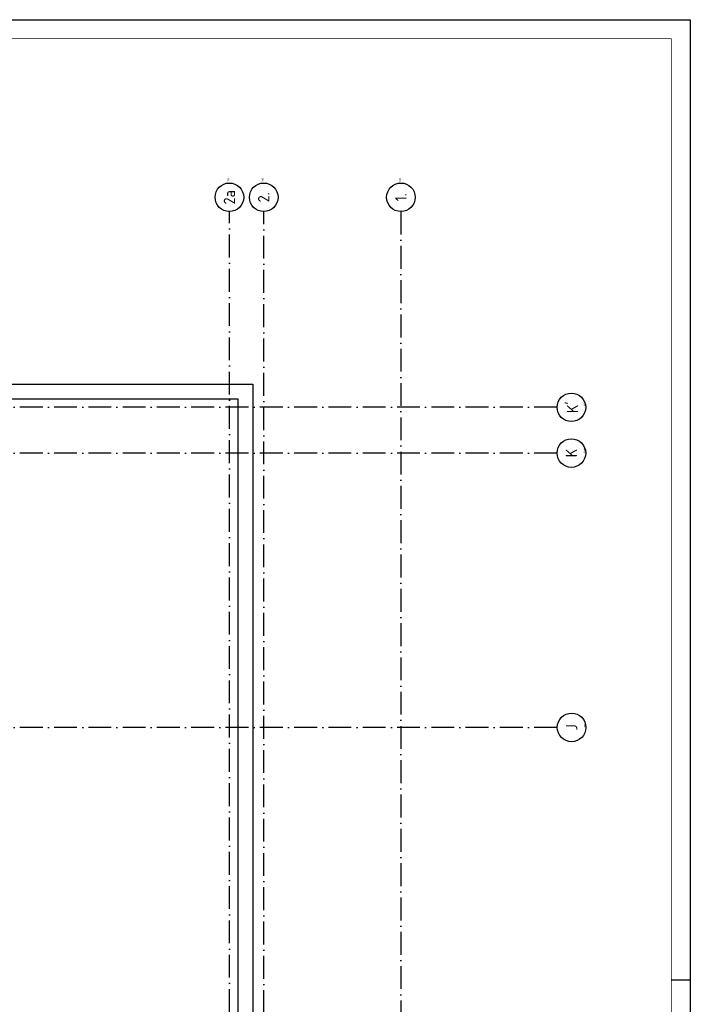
# Model space of a CAD drawing. Header units: millimetres. Extents: x 92017 to 243086, y 190 to 84290.
# Tile 19 of 19: x 225485 to 243086, y 58448 to 84290. Entities that reach past the tile are written whole.
import ezdxf
from ezdxf.enums import TextEntityAlignment as Align

# ---------------------------------------------------------------- set-up
doc = ezdxf.new("R2010")
doc.units = ezdxf.units.MM
doc.header["$LTSCALE"] = 100
doc.linetypes.add('DASHDOT', pattern=[9, 6, -1.5, 0, -1.5])
doc.layers.get('0').update_dxf_attribs({"linetype": 'CONTINUOUS'})
for name, color, linetype in [('AB$1A---_ATTRIB035', 3, 'CONTINUOUS'), ('AL$1A---_ALGEMEEN', 8, 'CONTINUOUS'), ('AT$1A---_TEKST018', 1, 'CONTINUOUS'), ('LIJN025', 10, 'CONTINUOUS'), ('LIJN050', 90, 'CONTINUOUS'), ('TEKST25', 10, 'CONTINUOUS'), ('TEKST35', 50, 'CONTINUOUS'), ('TEKST50', 90, 'CONTINUOUS')]:
    doc.layers.add(name, color=color, linetype=linetype)
doc.styles.add('ISO', font='ISO.SHX')
doc.styles.add('ROMAND', font='romand')
doc.styles.get("Standard").update_dxf_attribs({"font": 'iso.shx'})

# ---------------------------------------------------------------- blocks, each defined once
blk = doc.blocks.new('A0-GE')
at = {"layer": 'LIJN025'}
blk.add_line((1495, 589), (1500, 589), dxfattribs=at)
blk.add_lwpolyline([(1500, 841), (1500, 0), (311, 0), (311, 841)], close=True, dxfattribs=at)
at = {"layer": 'LIJN050', "const_width": 0.2}
blk.add_lwpolyline([(1495, 836), (336, 836), (336, 5), (1495, 5)], close=True, dxfattribs=at)
at = {"layer": 'TEKST25', "style": 'ROMAND', "width": 2.899115}
blk.add_attdef('STATUS', text='', height=2.5, dxfattribs=at).set_placement((1454, 71.5), (1493, 71.5), align=Align.FIT)
at = {"layer": 'TEKST25', "style": 'ISO'}
for tag, p in [('E', (1455.25, 66)), ('NAAM-E', (1466.75, 66)), ('DATUM-E', (1485, 66)), ('D', (1455.25, 61)), ('NAAM-D', (1466.75, 61)), ('DATUM-D', (1485, 61)), ('C', (1455.25, 56)), ('NAAM-C', (1466.75, 56)), ('DATUM-C', (1485, 56)), ('B', (1455.25, 51)), ('NAAM-B', (1466.75, 51)), ('DATUM-B', (1485, 51)), ('A', (1455.25, 46)), ('NAAM-A', (1466.75, 46)), ('DATUM-A', (1485, 46))]:
    blk.add_attdef(tag, text='', height=2.5, dxfattribs=at).set_placement(p, align=Align.CENTER)
for tag, p in [('SCHAAL', (1368, 36.25)), ('GETEKEND', (1398.25, 36.25)), ('GECONTOL.', (1433, 36.25)), ('DATUM', (1332.75, 36.25)), ('FORMAAT', (1463.25, 28.25))]:
    blk.add_attdef(tag, p, '', height=2.5, dxfattribs=at)
at = {"layer": 'TEKST35', "style": 'ISO'}
for tag, p in [('PROJECT', (1334.5, 72.5)), ('PLAATS', (1334.5, 63.5)), ('INSTALLATIE-REGEL1', (1334.5, 52.5)), ('INSTALLATIE-REGEL2', (1334.5, 43.5))]:
    blk.add_attdef(tag, p, '', height=4, dxfattribs=at)
blk.add_attdef('PROJ.NR.', text='', height=4, dxfattribs=at).set_placement((1481, 23), align=Align.CENTER)
at = {"layer": 'TEKST50', "style": 'ISO'}
blk.add_attdef('FILE-NAAM', text='', height=5, dxfattribs=at).set_placement((1473.5, 7.5), align=Align.CENTER)
blk = doc.blocks.new('1011')
at = {"layer": 'AL$1A---_ALGEMEEN', "color": 0, "linetype": 'Continuous'}
blk.add_circle((-750, 0), 750, dxfattribs=at)
blk.add_attdef('STR-NAAM', text='', height=600, rotation=360, dxfattribs=at).set_placement((-750, 0), align=Align.MIDDLE)
at = {"layer": 'AT$1A---_TEKST018', "linetype": 'Continuous'}
blk.add_text('1011', height=100, dxfattribs=at).set_placement((0, 0))
blk = doc.blocks.new('1010')
at = {"layer": 'AL$1A---_ALGEMEEN', "color": 0, "linetype": 'Continuous'}
blk.add_circle((0, 750), 750, dxfattribs=at)
blk.add_attdef('STR-NAAM', text='', height=600, rotation=360, dxfattribs=at).set_placement((0, 750), align=Align.MIDDLE)
at = {"layer": 'AT$1A---_TEKST018', "linetype": 'Continuous'}
blk.add_text('1010', height=100, dxfattribs=at).set_placement((0, 0))

msp = doc.modelspace()

# ---------------------------------------------------------------- linework, layer by layer
at = {"layer": 'AL$1A---_ALGEMEEN', "color": 1, "linetype": 'DASHDOT'}
msp.add_line((235490, 79253), (235490, 35716), dxfattribs=at)
for points in [[(230990, 37547), (230990, 79253)], [(231890, 35716), (231890, 79253)], [(239590, 74116), (194780, 74116)], [(239590, 72916), (194780, 72916)], [(239590, 65716), (194690, 65716)]]:
    msp.add_lwpolyline(points, dxfattribs=at)
at = {"layer": 'AL$1A---_ALGEMEEN', "linetype": 'Continuous'}
for points in [[(197980, 57066), (197980, 74726), (231600, 74726), (231600, 57066)], [(198370, 57066), (198370, 74336), (231210, 74336), (231210, 57066)]]:
    msp.add_lwpolyline(points, dxfattribs=at)

# ---------------------------------------------------------------- block references
at = {"xscale": 100, "yscale": 100, "zscale": 100}
msp.add_blockref('A0-GE', (93086, 190), dxfattribs=at)
at = {"layer": 'AL$1A---_ALGEMEEN', "color": 1, "linetype": 'DASHDOT'}
ref = msp.add_blockref('1011', (230990, 80003), dxfattribs=dict(at, xscale=0.5, yscale=0.5, zscale=0.5, rotation=90))
ref.add_attrib('STR-NAAM', '2a', dxfattribs={"layer": 'AB$1A---_ATTRIB035', "linetype": 'Continuous', "height": 300, "rotation": 90}).set_placement((230990, 79628), align=Align.MIDDLE)
ref = msp.add_blockref('1011', (231890, 80003), dxfattribs=dict(at, xscale=0.5, yscale=0.5, zscale=0.5, rotation=90))
ref.add_attrib('STR-NAAM', '2.', dxfattribs={"layer": 'AB$1A---_ATTRIB035', "linetype": 'Continuous', "height": 300, "rotation": 90}).set_placement((231890, 79628), align=Align.MIDDLE)
ref = msp.add_blockref('1011', (235490, 80003), dxfattribs=dict(at, xscale=0.5, yscale=0.5, zscale=0.5, rotation=90))
ref.add_attrib('STR-NAAM', '1.', dxfattribs={"layer": 'AB$1A---_ATTRIB035', "linetype": 'Continuous', "height": 300, "rotation": 90}).set_placement((235490, 79628), align=Align.MIDDLE)
ref = msp.add_blockref('1010', (240340, 74116), dxfattribs=dict(at, xscale=0.5, yscale=0.5, zscale=0.5, rotation=90))
ref.add_attrib('STR-NAAM', "K'", dxfattribs={"layer": 'AB$1A---_ATTRIB035', "linetype": 'Continuous', "height": 300, "rotation": 90}).set_placement((239965, 74116), align=Align.MIDDLE)
ref = msp.add_blockref('1010', (240340, 72916), dxfattribs=dict(at, xscale=0.5, yscale=0.5, zscale=0.5, rotation=90))
ref.add_attrib('STR-NAAM', 'K', dxfattribs={"layer": 'AB$1A---_ATTRIB035', "linetype": 'Continuous', "height": 300, "rotation": 90}).set_placement((239965, 72916), align=Align.MIDDLE)
ref = msp.add_blockref('1010', (240345, 65716), dxfattribs=dict(at, xscale=0.5, yscale=0.5, zscale=0.5, rotation=90))
ref.add_attrib('STR-NAAM', 'J', dxfattribs={"layer": 'AB$1A---_ATTRIB035', "linetype": 'Continuous', "height": 300, "rotation": 90}).set_placement((239970, 65716), align=Align.MIDDLE)

doc.saveas('drawing.dxf')
